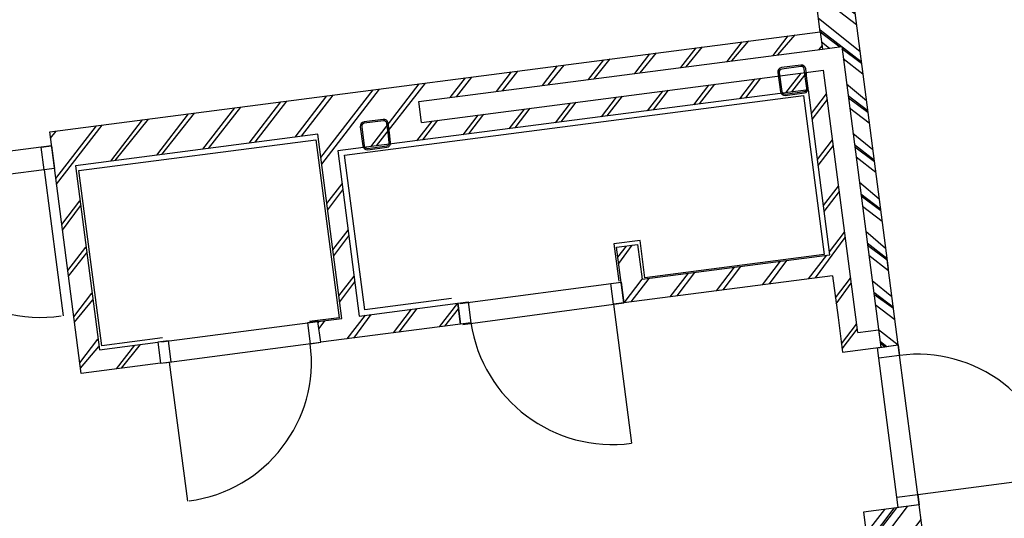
# Model space of a CAD drawing. Extents: x 117893332 to 118394757, y 454959407 to 455669244.
# Tile 52 of 256: x 118274447 to 118280060, y 455179527 to 455182372. Entities that reach past the tile are written whole.
import ezdxf

# ---------------------------------------------------------------- set-up
doc = ezdxf.new("R2010")
doc.units = 0
doc.header["$LTSCALE"] = 200
doc.layers.get('0').update_dxf_attribs({"linetype": 'CONTINUOUS'})
doc.layers.add('ZU_N_-_DX1AMA--_maatvoering_LIN__18_^200', color=7, linetype='CONTINUOUS', lineweight=18)
for name, color, linetype in [('ZU_N_A_HV01----_arcering verharding gv asfalt~v_-----', 253, 'CONTINUOUS'), ('ZU_N_A_HV02----_arcering verharding ov betontegels-halfsteensverband~v_-----', 253, 'CONTINUOUS'), ('ZU_N_A_HV02----molgoot ov betonstraatsteen~v_-----', 253, 'CONTINUOUS'), ('ZU_N_D_EB00--F-METSELWERK~-_-----', 7, 'CONTINUOUS')]:
    doc.layers.add(name, color=color, linetype=linetype)
doc.styles.add('TAUW-ISOCP', font='tcb_isocp.shx')
doc.dimstyles.new('tzu18-dot_^200', dxfattribs={"dimscale": 200, "dimtxt": 1.8, "dimasz": 3, "dimexe": 2, "dimexo": 0, "dimgap": 0.5, "dimtad": 1, "dimdec": 0, "dimzin": 0, "dimdsep": 46, "dimtxsty": 'TAUW-ISOCP', "dimblk": 'DOTSMALL', "dimcen": 2, "dimdle": 1.5, "dimclre": 8, "dimadec": 0, "dimazin": 0, "dimtp": 1, "dimtm": 1, "dimtfac": 1, "dimtix": 1, "dimtmove": 1, "dimatfit": 3, "dimldrblk": 'DOTSMALL', "dimfxl": 1, "dimtvp": 0.5, "dimtolj": 1, "dimtzin": 0, "dimlwd": -1, "dimlwe": 5, "dimarcsym": 0})

# ---------------------------------------------------------------- blocks, each defined once
blk = doc.blocks.new('A$C06DD79C7')
at = {"layer": 'ZU_N_D_EB00--F-METSELWERK~-_-----'}
h = blk.add_hatch(dxfattribs=at)
h.set_pattern_fill('T,_O', color=256, scale=60, angle=89.99999999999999)
h.set_pattern_definition([(135, (5294.999999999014, -18230.36631770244), (-132.5825214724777, -132.5825214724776), [])])
h.paths.add_polyline_path([(4939.999999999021, -16417.23519108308), (4939.999999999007, -16080.73263540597), (5999.999999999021, -16080.73263540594), (5999.999999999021, -17474.99999999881), (4939.999999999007, -17474.99999999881), (4939.999999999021, -17337.23519108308), (4819.999999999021, -17337.23519108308), (4819.999999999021, -18140.73263540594), (4939.999999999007, -18140.73263540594), (4939.999999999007, -17574.99999999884), (5889.999999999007, -17574.99999999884), (5889.999999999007, -20279.9999999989), (4939.999999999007, -20279.9999999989), (4939.999999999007, -19199.99999999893), (5139.999999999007, -19199.9999999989), (5139.999999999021, -19079.99999999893), (4819.999999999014, -19079.99999999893), (4819.999999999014, -20279.99999999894), (4579.999999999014, -20279.9999999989), (4379.999999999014, -20279.9999999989), (4379.999999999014, -20499.9999999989), (4479.999999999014, -20499.9999999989), (4479.999999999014, -20379.9999999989), (5989.999999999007, -20379.9999999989), (5989.999999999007, -18069.99999999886), (6109.999999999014, -18069.99999999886), (6109.999999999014, -20389.99999999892), (6209.999999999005, -20389.99999999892), (6209.999999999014, -15960.73263540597), (4819.999999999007, -15960.73263540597), (4819.999999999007, -16417.23519108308)])
h = blk.add_hatch(dxfattribs=at)
h.set_pattern_fill('10300013,O', color=256, scale=100000, angle=360)
h.set_pattern_definition([(135.0000000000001, (3214.99999999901, -20439.9999999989), (-141.4213562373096, -141.4213562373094), []), (135.0000000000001, (3144.28999999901, -20439.9999999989), (-141.4213562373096, -141.4213562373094), [])])
h.paths.add_polyline_path([(3460.000000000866, -20280.00000003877), (3170.00000000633, -20280.00000002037), (2970.000000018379, -20280.00000003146), (2970.000000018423, -20600.00000001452), (3460.000000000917, -20600.0000000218)])
h = blk.add_hatch(dxfattribs=at)
h.set_pattern_fill('10300013,O', color=256, scale=100000, angle=89.99999999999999)
h.set_pattern_definition([(225, (5479.721759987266, -20494.99999999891), (141.4213562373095, -141.4213562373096), []), (225, (5479.721759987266, -20565.70999999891), (141.4213562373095, -141.4213562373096), [])])
h.paths.add_polyline_path([(6209.999999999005, -20389.99999999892), (6109.999999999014, -20389.99999999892), (6109.999999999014, -20499.9999999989), (4379.999999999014, -20499.9999999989), (4379.999999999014, -20599.9999999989), (4869.999999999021, -20599.9999999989), (6579.443519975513, -20599.9999999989), (6579.443519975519, -20389.99999999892)])
for p, q in [((5999.999999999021, -15960.73263540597), (5999.999999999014, -14980.73263540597)), ((6129.999999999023, -15960.73263540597), (6129.999999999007, -14980.73263540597)), ((5999.999999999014, -15900.73263540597), (5159.999999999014, -15900.73263540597)), ((4819.999999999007, -16417.23519108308), (4819.999999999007, -15960.73263540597)), ((4819.999999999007, -15960.73263540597), (6209.999999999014, -15960.73263540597)), ((6209.999999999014, -15960.73263540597), (6209.999999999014, -15960.73263540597)), ((6209.999999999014, -15960.73263540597), (6209.999999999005, -20389.99999999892)), ((5999.999999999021, -16080.73263540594), (4939.999999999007, -16080.73263540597)), ((4939.999999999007, -16080.73263540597), (4939.999999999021, -16417.23519108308)), ((5999.999999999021, -17474.99999999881), (5999.999999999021, -16080.73263540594)), ((4939.999999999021, -16417.23519108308), (4819.999999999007, -16417.23519108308)), ((4819.999999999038, -16437.74775042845), (4819.99999999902, -17337.23519108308)), ((4939.999999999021, -16417.23519108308), (4939.999999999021, -16417.23519108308)), ((4939.999999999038, -16437.74775042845), (4939.999999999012, -17337.23519108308)), ((4819.999999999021, -16467.23519108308), (4019.999999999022, -16467.23519108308)), ((4819.999999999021, -18140.73263540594), (4819.999999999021, -17337.23519108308)), ((4819.999999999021, -17337.23519108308), (4939.999999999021, -17337.23519108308)), ((4939.999999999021, -17337.23519108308), (4939.999999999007, -17474.99999999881)), ((4939.999999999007, -17474.99999999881), (5999.999999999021, -17474.99999999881)), ((5889.999999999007, -17574.99999999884), (4939.999999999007, -17574.99999999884)), ((4939.999999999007, -17574.99999999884), (4939.999999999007, -18140.73263540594)), ((5889.999999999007, -20279.9999999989), (5889.999999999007, -17574.99999999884)), ((5989.999999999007, -18069.99999999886), (6109.999999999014, -18069.99999999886)), ((5989.999999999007, -18069.99999999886), (5989.999999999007, -20379.9999999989)), ((6109.999999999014, -18069.99999999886), (6109.999999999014, -20389.99999999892)), ((4816.58288862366, -18154.40699179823), (4819.999999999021, -19079.99999999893)), ((4939.999999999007, -18140.73263540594), (4819.999999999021, -18140.73263540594)), ((4936.58288862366, -18154.40699179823), (4939.999999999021, -19079.99999999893)), ((4819.999999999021, -19019.99999999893), (4019.999999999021, -19019.99999999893)), ((4819.999999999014, -20279.99999999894), (4819.999999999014, -19079.99999999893)), ((4819.999999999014, -19079.99999999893), (5139.999999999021, -19079.99999999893)), ((5139.999999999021, -19079.99999999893), (5139.999999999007, -19199.9999999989)), ((5139.999999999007, -19199.9999999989), (4939.999999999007, -19199.99999999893)), ((4939.999999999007, -19199.99999999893), (4939.999999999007, -20279.9999999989)), ((3459.999999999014, -20279.99999999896), (3169.999999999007, -20279.9999999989)), ((3459.999999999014, -20599.9999999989), (3459.999999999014, -20279.99999999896)), ((4939.999999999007, -20279.9999999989), (5889.999999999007, -20279.9999999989)), ((4479.999999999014, -20379.9999999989), (5989.999999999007, -20379.9999999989)), ((4479.999999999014, -20379.9999999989), (4479.999999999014, -20499.9999999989)), ((6109.999999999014, -20389.99999999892), (6109.999999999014, -20499.9999999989)), ((6209.999999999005, -20389.99999999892), (6109.999999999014, -20389.99999999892)), ((6209.999999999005, -20389.99999999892), (6109.999999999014, -20389.99999999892)), ((6209.999999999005, -20389.99999999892), (6579.443519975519, -20389.99999999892)), ((3459.999999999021, -20479.9999999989), (4379.999999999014, -20479.9999999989)), ((4479.999999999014, -20499.9999999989), (4379.999999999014, -20499.9999999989)), ((6109.999999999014, -20499.9999999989), (4379.999999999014, -20499.9999999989)), ((2969.999999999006, -20599.9999999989), (3459.999999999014, -20599.9999999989)), ((3459.999999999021, -20599.9999999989), (4379.999999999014, -20599.9999999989)), ((3519.999999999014, -20599.9999999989), (3519.999999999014, -21399.9999999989)), ((6579.443519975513, -20599.9999999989), (4819.999999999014, -20599.9999999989))]:
    blk.add_line(p, q, dxfattribs=at)
for points in [[(5999.999999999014, -15900.73263540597), (6129.999999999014, -15900.73263540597), (6129.999999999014, -15960.73263540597), (5999.999999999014, -15960.73263540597)], [(4819.999999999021, -16477.23519108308), (4939.999999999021, -16477.23519108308), (4939.999999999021, -16417.23519108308), (4819.999999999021, -16417.23519108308)], [(4819.999999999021, -17337.23519108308), (4939.999999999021, -17337.23519108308), (4939.999999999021, -17277.23519108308), (4819.999999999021, -17277.23519108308)], [(4939.999999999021, -18200.73263540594), (4819.999999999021, -18200.73263540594), (4819.999999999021, -18140.73263540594), (4939.999999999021, -18140.73263540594)], [(4939.999999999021, -19079.99999999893), (4819.999999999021, -19079.99999999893), (4819.999999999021, -19019.99999999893), (4939.999999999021, -19019.99999999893)], [(3519.999999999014, -20479.9999999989), (3519.999999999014, -20599.9999999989), (3459.999999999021, -20599.9999999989), (3459.999999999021, -20479.9999999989)], [(4379.999999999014, -20479.9999999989), (4379.999999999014, -20599.9999999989), (4319.999999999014, -20599.9999999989), (4319.999999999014, -20479.9999999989)]]:
    blk.add_lwpolyline(points, close=True, dxfattribs=at)
for points in [[(4961.701797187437, -16447.16152381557), (4961.701797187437, -16097.26366175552), (5969.844340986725, -16097.26366175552), (5969.844340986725, -17459.31319173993), (4945.805427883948, -17459.31319173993), (4945.805427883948, -17290.09702890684)], [(4970.830491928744, -18109.17577104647), (4970.830491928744, -17610.40549260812), (5861.024851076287, -17610.40549260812), (5861.024851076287, -20247.59078284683), (4946.986103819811, -20247.59078284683), (4946.986103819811, -19217.89746224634), (5161.586426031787, -19217.89746224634), (5161.586426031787, -19066.80542695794), (4946.986103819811, -19066.80542695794)], [(4819.999999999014, -20279.99999999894), (4579.999999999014, -20279.9999999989), (4379.999999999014, -20279.9999999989), (4379.999999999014, -20279.9999999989), (4379.999999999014, -20499.9999999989)], [(4379.999999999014, -20499.9999999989), (4379.999999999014, -20599.9999999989), (4869.999999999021, -20599.9999999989)]]:
    blk.add_lwpolyline(points, dxfattribs=at)
at = {"layer": 'ZU_N_D_EB00--F-METSELWERK~-_-----', "flags": 128}
for points in [[(5955.000000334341, -17879.99999999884), (6010.000000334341, -17879.99999999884, 0.414213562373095), (6035.000000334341, -17854.99999999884), (6035.000000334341, -17744.99999999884, 0.414213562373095), (6010.000000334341, -17719.99999999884), (5900.000000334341, -17719.99999999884, 0.414213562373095), (5875.000000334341, -17744.99999999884), (5875.000000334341, -17854.99999999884, 0.414213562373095), (5900.000000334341, -17879.99999999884)], [(5955.000000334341, -17871.99999999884), (6010.000000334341, -17871.99999999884, 0.414213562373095), (6027.000000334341, -17854.99999999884), (6027.000000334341, -17744.99999999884, 0.414213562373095), (6010.000000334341, -17727.99999999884), (5900.000000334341, -17727.99999999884, 0.414213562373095), (5883.000000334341, -17744.99999999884), (5883.000000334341, -17854.99999999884, 0.414213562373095), (5900.000000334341, -17871.99999999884)], [(5955.000000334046, -20279.99999999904), (6010.000000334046, -20279.99999999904, 0.414213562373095), (6035.000000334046, -20254.99999999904), (6035.000000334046, -20144.99999999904, 0.414213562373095), (6010.000000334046, -20119.99999999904), (5900.000000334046, -20119.99999999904, 0.414213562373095), (5875.000000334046, -20144.99999999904), (5875.000000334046, -20254.99999999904, 0.414213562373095), (5900.000000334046, -20279.99999999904)], [(5955.000000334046, -20271.99999999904), (6010.000000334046, -20271.99999999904, 0.414213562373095), (6027.000000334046, -20254.99999999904), (6027.000000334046, -20144.99999999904, 0.414213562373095), (6010.000000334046, -20127.99999999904), (5900.000000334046, -20127.99999999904, 0.414213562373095), (5883.000000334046, -20144.99999999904), (5883.000000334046, -20254.99999999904, 0.414213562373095), (5900.000000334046, -20271.99999999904)]]:
    blk.add_lwpolyline(points, format="xyb", close=True, dxfattribs=at)
at = {"layer": 'ZU_N_D_EB00--F-METSELWERK~-_-----'}
for centre, radius, start, end in [((6001.471880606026, -15881.99304423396), 841.5146751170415, 90.1002152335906, 180.5778334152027), ((4819.999999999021, -16477.23519108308), 800, 180, 270), ((4836.638988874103, -19017.20687489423), 816.6437654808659, 91.16747332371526, 180.1959662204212), ((3519.999999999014, -20599.9999999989), 800, 270, 0)]:
    blk.add_arc(centre, radius, start, end, dxfattribs=at)
blk = doc.blocks.new('_DotSmall')
at = {"color": 0, "linetype": 'ByBlock', "const_width": 0.5}
blk.add_lwpolyline([(-0.0625, 0, 1), (0.0625, 0, 1)], format="xyb", close=True, dxfattribs=at)
blk = doc.blocks.new('*D190')
at = {"layer": 'ZU_N_-_DX1AMA--_maatvoering_LIN__18_^200', "color": 0, "transparency": 16777216}
blk.add_line((118297884.0672815, 455179637.2046039), (118272246.6119197, 455376595.6020989), dxfattribs=at)
at = {"layer": 'ZU_N_-_DX1AMA--_maatvoering_LIN__18_^200', "color": 8, "lineweight": 5, "transparency": 16777216}
for p, q in [((118271839.0997946, 455376240.0266904), (118272681.989082, 455376349.7429389)), ((118286050.7695177, 455178399.4322743), (118298241.9976805, 455179986.3261149))]:
    blk.add_line(p, q, dxfattribs=at)
at = {"layer": 'ZU_N_-_DX1AMA--_maatvoering_LIN__18_^200', "color": 0, "transparency": 16777216, "xscale": 600, "yscale": 600, "zscale": 600}
for p, rotation in [((118272285.3353014, 455376298.1117634), 97.41631319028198), ((118297845.3438999, 455179934.6949394), 277.416313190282)]:
    blk.add_blockref('_DotSmall', p, dxfattribs=dict(at, rotation=rotation))
at = {"layer": 'ZU_N_-_DX1AMA--_maatvoering_LIN__18_^200', "color": 0, "transparency": 16777216, "insert": (118294679.3113192, 455202087.3925235), "char_height": 360, "attachment_point": 5, "rotation": 97.41631319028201, "style": 'TAUW-ISOCP'}
blk.add_mtext('\\A1;198020', dxfattribs=at)

msp = doc.modelspace()

# ---------------------------------------------------------------- hatches: boundary and pattern name
at = {"layer": 'ZU_N_A_HV01----_arcering verharding gv asfalt~v_-----'}
h = msp.add_hatch(dxfattribs=at)
h.set_pattern_fill('ASFALT', color=256, scale=3000)
h.set_pattern_definition([(157.416313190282, (118248804.6750337, 455213277.5848131), (-144.0121693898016, -346.2448484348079), []), (217.416313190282, (118248804.6750337, 455213277.5848131), (227.8507499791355, -297.8406213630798), [])])
h.paths.add_polyline_path([(118253562.4644317, 455173882.7550641, -0.413670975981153), (118245855.7562277, 455163886.7559816), (118232779.448046, 455162183.4266028, -0.2396013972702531), (118226539.3488066, 455164396.4313046), (118222931.5859316, 455163926.7441258), (118222383.7487684, 455168135.4742161), (118218106.8741981, 455167574.5760993), (118214434.7360406, 455164219.5352659), (118215506.4412013, 455155986.2169401), (118286398.3345948, 455165213.991818), (118285827.6629735, 455169598.1464381), (118269443.6465182, 455167465.4905022, -0.4142135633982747), (118257765.8233637, 455176453.3294046), (118256227.8597453, 455188268.6539, -0.4142135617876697), (118265215.698611, 455199946.4769887), (118292266.1138908, 455203467.5444995), (118291600.0729585, 455208584.3784367), (118288512.0832502, 455208182.4244898, -0.4142135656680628), (118286360.315439, 455209838.5329916), (118282082.5253519, 455242702.4295251), (118277103.5895731, 455242054.3371087, -0.4142135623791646), (118269661.0073064, 455247782.5220213), (118267518.7053234, 455264240.6439259), (118262945.7468947, 455263645.3963049), (118267639.6027709, 455227475.8892438), (118267223.0791646, 455227421.9624292), (118267223.0953798, 455227421.8374796), (118252708.3945412, 455225558.9908816), (118252749.7655286, 455225241.1604559), (118251437.4330616, 455225070.8540304), (118250715.0444016, 455230620.5667782), (118243327.2569473, 455287376.853917), (118243629.7457429, 455287416.2279319), (118243124.354806, 455290872.4482069), (118240928.7488096, 455307740.0890951, -0.4142135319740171), (118245603.8051835, 455313814.3496923), (118274546.4505115, 455317581.7228291), (118274030.151141, 455321548.2621741), (118245583.3097502, 455317845.426291, -0.4142135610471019), (118239509.0486006, 455322520.4825709), (118233549.7710685, 455368302.3163094, 0.4142135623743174), (118222813.3463366, 455376565.6076621), (118207809.9167748, 455374612.6583502, 0.4142135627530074), (118199546.6254238, 455363876.233606), (118205505.9032047, 455318094.3984217, -0.4142123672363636), (118200830.8688669, 455312020.1400964), (118163460.5556403, 455307155.6086541), (118165370.8677974, 455292480.2047596), (118168069.5899988, 455292831.4889433), (118168020.6380423, 455293207.5597649, -0.4142128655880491), (118177008.4523232, 455304885.379675), (118193278.4294503, 455307003.2308075, -0.1343417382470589), (118196112.2678289, 455306610.6909133), (118204322.7715568, 455303093.5020068), (118205538.0756343, 455305921.5248985, -0.2648123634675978), (118209818.1357149, 455309156.2414026), (118230144.221444, 455311802.0275834, -0.4142136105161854), (118236218.4835087, 455307126.9714311), (118240860.0830218, 455271468.1296604, -0.4142135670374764), (118236185.026669, 455265393.868468), (118214172.9505057, 455262528.6259582), (118214897.7231318, 455256960.5985169, -0.4142135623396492), (118212810.3363711, 455254248.4745319), (118211683.2549989, 455254101.7658931), (118212034.0112402, 455251407.0995864), (118215577.2140856, 455248630.0588531), (118219142.1158661, 455249094.050086), (118218436.6095952, 455254511.7740204, -0.4142294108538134), (118220523.9794215, 455257224.0278775), (118236969.7760967, 455259364.7257031, -0.4142130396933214), (118243044.0360546, 455254689.6790598), (118246252.6892428, 455230039.716037)])
h.paths.add_polyline_path([(118261528.7105488, 455214269.2460867, -0.4142135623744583), (118263616.0973097, 455216981.3700716), (118275257.8857749, 455218496.745074, -0.414213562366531), (118277970.0097599, 455216409.3583131), (118278976.6705481, 455208675.7399464, -0.4142135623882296), (118276889.283787, 455205963.6159614), (118274097.8328038, 455205600.2615634, -0.4142135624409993), (118272506.4212083, 455206825.0918127), (118272485.2704835, 455206987.5811397), (118269242.6258282, 455206565.4962798), (118269263.7765531, 455206403.0069523, -0.4142135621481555), (118268038.9463059, 455204811.595358), (118265247.4953238, 455204448.240958, -0.4142135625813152), (118262535.371337, 455206535.6277188)], flags=16)
h.paths.add_polyline_path([(118241537.8751546, 455300913.520497), (118240100.0229776, 455300726.2209592), (118239912.72344, 455302164.0731364), (118241350.575617, 455302351.3726742)], flags=16)
h.paths.add_polyline_path([(118240440.7304615, 455309039.881115), (118239002.8782845, 455308852.5815772), (118238815.5787469, 455310290.4337544), (118240253.430924, 455310477.7332923)], flags=16)
h.paths.add_polyline_path([(118229627.9109464, 455315768.5622057), (118215546.7017315, 455313935.6554853, -0.4142135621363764), (118209472.4405793, 455318610.7117853), (118204138.0194814, 455359592.1202821, -0.4142394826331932), (118213125.739277, 455371270.8578054), (118217290.6037433, 455371812.9851407, -0.4142135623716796), (118228968.4268994, 455362825.1463385), (118234302.9672465, 455321842.823391, -0.4142135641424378)], flags=16)
h.paths.add_polyline_path([(118229573.6982125, 455316185.0486755), (118215492.4889975, 455314352.1419551, -0.4142135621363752), (118209888.927049, 455318664.9245196), (118204554.5035642, 455359646.3513534, -0.4142400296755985), (118213179.9520113, 455370854.3713357), (118217344.8164798, 455371396.4986713, -0.4142135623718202), (118228551.94043, 455362770.933602), (118233886.4807771, 455321788.6106545, -0.4142135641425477)], flags=0)
h.paths.add_polyline_path([(118232786.1213894, 455366810.1098367), (118231546.5936505, 455366648.6447184), (118231359.294113, 455368086.4968955), (118232598.8218518, 455368247.9620139)], flags=0)
at = {"layer": 'ZU_N_A_HV02----_arcering verharding ov betontegels-halfsteensverband~v_-----'}
h = msp.add_hatch(dxfattribs=at)
h.set_pattern_fill('TEGELS', color=256, scale=1200)
h.set_pattern_definition([(97.41631319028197, (118248804.6750337, 455213277.5848131), (-297.4903354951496, -38.7233816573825), []), (187.416313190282, (118248804.6750337, 455213277.5848131), (38.72338165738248, -297.4903354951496), [300, -300]), (187.416313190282, (118248785.3133429, 455213426.3299809), (38.72338165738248, -297.4903354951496), [-300, 300])])
h.paths.add_polyline_path([(118283896.8520627, 455194970.0311947), (118284023.3484428, 455193998.2294325), (118284152.4263816, 455193006.594981), (118284169.3384059, 455192876.6692509), (118284222.1284686, 455192471.1123771), (118284337.0078342, 455191588.5577151), (118284353.9198585, 455191458.6319851), (118284392.5113479, 455191162.1549008), (118284507.3907135, 455190279.600239), (118284524.3027377, 455190149.674509), (118284562.8942272, 455189853.1974246), (118284677.7735928, 455188970.6427624), (118284694.6856171, 455188840.7170326), (118284733.2771065, 455188544.2399485), (118284848.1564721, 455187661.6852861), (118284865.0684964, 455187531.7595564), (118286053.744421, 455178399.819508), (118284645.6234997, 455178216.5288349), (118284636.2681181, 455178288.4010602), (118283753.7134561, 455178173.5216947), (118283763.0688377, 455178101.6494693), (118283336.6660235, 455178046.1459556), (118283327.3106419, 455178118.0181804), (118282444.7559797, 455178003.1388149), (118282454.1113613, 455177931.2665896), (118282324.1856313, 455177914.3545659), (118282027.7085473, 455177875.7630763), (118282018.3531657, 455177947.6353012), (118281135.7985036, 455177832.7559354), (118281002.3203587, 455177843.1351318), (118279724.1251701, 455177676.7564828), (118279737.032964, 455177577.5930375), (118279756.8656529, 455177580.1745964), (118279760.0980863, 455177555.38445), (118279703.100378, 455177547.9652364), (118279621.2637776, 455177537.3128236), (118279518.8733846, 455177549.1958911), (118278051.2543962, 455177358.1605415), (118278221.6372755, 455176049.2030652), (118276785.7505895, 455175862.2982098), (118276801.2399421, 455175743.3020757), (118276759.5912952, 455175737.8808022), (118276763.1437075, 455175710.5895824), (118275553.3496765, 455175553.1144969), (118275562.7050581, 455175481.2422716), (118275136.3022438, 455175425.738758), (118275126.9468622, 455175497.6109834), (118273917.1528312, 455175340.1358979), (118273926.5082129, 455175268.2636725), (118273123.5431344, 455175163.7442328), (118272993.6174045, 455175146.8322085), (118272736.5468709, 455175113.3701459), (118272726.4254297, 455175174.3527951, 0.393836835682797), (118272718.047672, 455175180.3454584), (118272650.6270896, 455175175.2762239), (118272645.503342, 455175214.6391439), (118271916.0774792, 455175119.6920722), (118271921.2012267, 455175080.3291526), (118271853.9221742, 455175067.8199375, 0.3826987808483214), (118271848.2149258, 455175059.5056624), (118271853.9922087, 455174998.4907797), (118271724.0664788, 455174981.5787559), (118271427.5893947, 455174942.9872666), (118271417.4679535, 455175003.9699159, 0.393836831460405), (118271409.0901958, 455175009.9625791), (118271341.6696135, 455175004.8933446), (118271336.5458659, 455175044.2562646), (118270607.1200031, 455174949.3091929), (118270612.2437505, 455174909.9462734), (118270544.9646969, 455174897.437058, 0.3826986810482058), (118270539.2574495, 455174889.1227849), (118270545.0347325, 455174828.1079004), (118270415.1090026, 455174811.1958767), (118269682.3127598, 455174715.8100941), (118269554.5256003, 455175697.5282013), (118267174.3133911, 455175387.7034613), (118268171.9387254, 455167723.4994923), (118271196.4238029, 455168117.1872061), (118270481.4791548, 455173609.7117258), (118287597.379316, 455175837.6346365), (118285086.8134053, 455195124.9247216)])
at = {"layer": 'ZU_N_A_HV02----molgoot ov betonstraatsteen~v_-----'}
h = msp.add_hatch(dxfattribs=at)
h.set_pattern_fill('BRICK', color=256, scale=33.07086, angle=-1.272221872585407e-14)
h.set_pattern_definition([(97.41631319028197, (118248804.6750337, 455213277.5848131), (-208.2431961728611, -27.10636212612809), []), (187.416313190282, (118248804.6750337, 455213277.5848131), (54.21272425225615, -416.4863923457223), [209.999961, -209.999961]), (187.416313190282, (118248777.5686716, 455213485.8280093), (54.21272425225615, -416.4863923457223), [-209.999961, 209.999961])])
h.paths.add_polyline_path([(118236130.8139392, 455265810.3549383), (118213702.2513011, 455262890.899698), (118213756.4640354, 455262474.4132282), (118214481.2366621, 455256906.3857827, -0.4142135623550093), (118212756.1236366, 455254664.9610016), (118211212.5557949, 455254464.0396285), (118211639.701332, 455251182.5165892), (118215456.7662472, 455248190.8321688), (118219612.8361661, 455248731.8037606), (118218853.0924128, 455254566.0083225, -0.4142295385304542), (118220578.1913303, 455256807.5413003), (118237024.0330728, 455258948.2449923, -0.4142135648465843), (118242627.5950311, 455254635.4624813), (118245836.2027732, 455229985.5033018), (118253115.1089609, 455174065.6917914, -0.4217249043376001), (118245799.5223966, 455164302.9789468), (118232725.1971481, 455162599.9081029, -0.2477245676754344), (118226700.8242866, 455164840.9923619), (118223293.5470863, 455164399.8447171), (118222745.9989425, 455168606.3544288), (118217921.2696704, 455167973.9016491), (118213990.0282083, 455164382.1316596), (118215144.1674659, 455155515.5177361), (118286452.5473291, 455164797.5053483), (118286398.3345948, 455165213.991818), (118215506.4412013, 455155986.2169401), (118214434.7360406, 455164219.5352659), (118218106.8741981, 455167574.5760993), (118222383.7487684, 455168135.4742161), (118222931.5859316, 455163926.7441258), (118226539.3488066, 455164396.4313046, 0.2396013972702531), (118232779.448046, 455162183.4266028), (118245855.7562277, 455163886.7559816, 0.4136709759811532), (118253562.4644317, 455173882.7550641), (118246252.6892428, 455230039.716037), (118243044.0360546, 455254689.6790598, 0.4142130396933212), (118236969.7760967, 455259364.7257031), (118220523.9794215, 455257224.0278775, 0.414229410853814), (118218436.6095952, 455254511.7740204), (118219142.1158661, 455249094.050086), (118215577.2140856, 455248630.0588531), (118212034.0112402, 455251407.0995864), (118211683.2549989, 455254101.7658931), (118212810.3363711, 455254248.4745319, 0.4142135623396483), (118214897.7231318, 455256960.5985169), (118214172.9505057, 455262528.6259582), (118236185.026669, 455265393.868468, 0.4142135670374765), (118240860.0830218, 455271468.1296604), (118236218.4835087, 455307126.9714311, 0.4142136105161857), (118230144.221444, 455311802.0275834), (118209818.1357149, 455309156.2414026, 0.2648123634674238), (118205538.0756343, 455305921.5248985), (118204322.7715568, 455303093.5020068), (118196112.2678289, 455306610.6909133, 0.1343417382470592), (118193278.4294503, 455307003.2308075), (118177008.4523232, 455304885.379675, 0.4142128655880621), (118168020.6380423, 455293207.5597649), (118168069.5899988, 455292831.4889433), (118168486.0764684, 455292885.7016779), (118168437.1245119, 455293261.7724997, -0.4142128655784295), (118177062.6660484, 455304468.8933343), (118193332.6431336, 455306586.7444612, -0.1343417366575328), (118195946.8851516, 455306224.6227999), (118199133.4112065, 455304859.5891468), (118204543.5389405, 455302542.0162089), (118205924.3779531, 455305755.5830221, -0.2648230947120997), (118209872.8562951, 455308739.8174797), (118222172.9640686, 455310340.868138), (118230198.421261, 455311385.5394321, -0.4142143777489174), (118235801.9970393, 455307072.7586945), (118240443.5965525, 455271413.9169239, -0.4142135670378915)])
h = msp.add_hatch(dxfattribs=at)
h.set_pattern_fill('BRICK', color=256, scale=33.07086)
h.set_pattern_definition([(97.41631319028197, (118248804.6750337, 455213277.5848131), (-208.2431961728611, -27.10636212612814), []), (187.416313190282, (118248804.6750337, 455213277.5848131), (54.21272425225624, -416.4863923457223), [209.999961, -209.999961]), (187.416313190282, (118248777.5686716, 455213485.8280093), (54.21272425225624, -416.4863923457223), [-209.999961, 209.999961])])
h.paths.add_polyline_path([(118274235.6642532, 455201120.5775577), (118274276.9691945, 455200803.2545261), (118273979.4788588, 455200764.5311442), (118273938.1739175, 455201081.854176), (118265215.698611, 455199946.4769887, 0.002879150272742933), (118265096.7916708, 455199930.302415), (118265138.007419, 455199613.6646045), (118264840.5170834, 455199574.9412227), (118264800.3051654, 455199883.8671613, 0.4024533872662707), (118256227.8597453, 455188268.6539), (118257765.8233637, 455176453.3294047, 0.414213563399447), (118269443.6465182, 455167465.4905022), (118279042.6679922, 455168714.964963), (118279002.1352845, 455169026.3553495), (118279299.6256202, 455169065.0787311), (118279340.1583277, 455168753.6883451), (118285827.6629735, 455169598.1464382), (118285773.4502392, 455170014.6329079), (118285674.2867969, 455170001.7251143), (118285674.4025296, 455170000.8360046), (118282798.6626198, 455169626.5099819), (118279922.92271, 455169252.1839592), (118277047.1828002, 455168877.8579365), (118274171.4428905, 455168503.5319141), (118271295.7029807, 455168129.2058911), (118271196.5335149, 455168116.3443498), (118271196.5395354, 455168116.2980973), (118270085.6554721, 455167971.6978112), (118269389.4337666, 455167881.976994, -0.03330477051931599), (118268061.3467104, 455167798.3911037), (118267961.3467077, 455167798.3911037), (118267961.3467077, 455167799.2642246, -0.3728751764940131), (118258182.3098599, 455176507.5421212), (118256644.3462178, 455188322.8666134, -0.414213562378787), (118265269.9113453, 455199529.990519), (118292320.3266251, 455203051.0580299), (118292266.1138908, 455203467.5444996), (118288222.5645223, 455202941.2083911), (118288263.8694637, 455202623.8853595), (118287966.3791281, 455202585.1619776), (118287925.0741867, 455202902.4850094)])
at = {"layer": 'ZU_N_D_EB00--F-METSELWERK~-_-----'}
h = msp.add_hatch(dxfattribs=at)
h.set_pattern_fill('10300013,O', color=256, scale=100000, angle=187.4163131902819)
h.set_pattern_definition([(322.4163131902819, (118279209.345054, 455181592.7912646), (121.9839118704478, 158.4926662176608), []), (322.4163131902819, (118279279.4635261, 455181601.9183657), (121.9839118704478, 158.4926662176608), [])])
h.paths.add_polyline_path([(118279010.9606266, 455182303.4071432), (118279023.8684205, 455182204.2436979), (118279132.9482102, 455182218.4422713), (118279356.2530444, 455180502.9146699), (118279455.4164896, 455180515.8224638), (118279392.1682995, 455181001.7233451), (118279171.5168534, 455182696.8664327), (118278963.2736185, 455182669.7600654)])
h = msp.add_hatch(dxfattribs=at)
h.set_pattern_fill('T,_O', color=256, scale=60, angle=187.4163131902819)
h.set_pattern_definition([(232.4163131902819, (118276987.4997783, 455181117.3005555), (148.586874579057, -114.3599173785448), [])])
h.paths.add_polyline_path([(118275235.3591561, 455180531.2350965), (118274901.6716288, 455180487.8000401), (118274764.8490137, 455181538.9325589), (118276147.4525672, 455181718.9017165), (118276284.2751824, 455180667.7691978), (118276147.6628517, 455180649.9868002), (118276163.1522043, 455180530.990666), (118276959.9279519, 455180634.70446), (118276944.4385992, 455180753.7005942), (118276383.4386276, 455180680.6769916), (118276260.8145856, 455181622.7297207), (118278943.1857773, 455181971.8855454), (118279065.8098193, 455181029.8328163), (118277994.8446115, 455180890.4286423), (118277969.0290237, 455181088.7555326), (118277850.0328895, 455181073.26618), (118277891.3378299, 455180755.9431554), (118279081.2991719, 455180910.8366821), (118279112.2778773, 455180672.8444136), (118279138.093465, 455180474.5175233), (118279356.2530444, 455180502.9146699), (118279343.3452505, 455180602.0781151), (118279224.3491163, 455180586.5887624), (118279029.4414286, 455182083.9567844), (118276738.7658453, 455181785.7867456), (118276723.2764927, 455181904.7828798), (118279023.8684205, 455182204.2436979), (118279010.9606266, 455182303.4071432), (118274618.7465123, 455181731.6864411), (118274798.1648473, 455180353.3145533), (118275250.8485088, 455180412.2389623)])
h = msp.add_hatch(dxfattribs=at)
h.set_pattern_fill('10300013,O', color=256, scale=100000, angle=457.416313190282)
h.set_pattern_definition([(232.416313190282, (118279447.1307761, 455179339.9158574), (158.4926662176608, -121.9839118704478), []), (232.416313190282, (118279456.2578771, 455179269.7973853), (158.4926662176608, -121.9839118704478), [])])
h.paths.add_polyline_path([(118279256.8451688, 455179562.2138278), (118279294.2777711, 455179274.6398369), (118279320.0933588, 455179076.3129465), (118279637.4163834, 455179117.617887), (118279574.1681933, 455179603.5187683)])

# ---------------------------------------------------------------- linework, layer by layer
for p, q in [((118279010.9606266, 455182303.4071432), (118278963.2736185, 455182669.7600654)), ((118279171.5168534, 455182696.8664327), (118279398.6221965, 455180952.1416225)), ((118274618.7465123, 455181731.6864411), (118279010.9606266, 455182303.4071432)), ((118279010.9606266, 455182303.4071432), (118279023.8684205, 455182204.2436979)), ((118279010.9606266, 455182303.4071432), (118279023.8684205, 455182204.2436979)), ((118279023.8684205, 455182204.2436979), (118279132.9482102, 455182218.4422713)), ((118279132.9482102, 455182218.4422713), (118279356.2530444, 455180502.9146699)), ((118276723.2764927, 455181904.7828798), (118279023.8684205, 455182204.2436979)), ((118276738.7658453, 455181785.7867456), (118279029.4414286, 455182083.9567844)), ((118279224.3491163, 455180586.5887624), (118279029.4414286, 455182083.9567844)), ((118278943.1857773, 455181971.8855454), (118276260.8145856, 455181622.7297207)), ((118279065.8098193, 455181029.8328163), (118278943.1857773, 455181971.8855454)), ((118276738.7658453, 455181785.7867456), (118276723.2764927, 455181904.7828798)), ((118274798.1648473, 455180353.3145533), (118274618.7465123, 455181731.6864411)), ((118274618.7465123, 455181731.6864411), (118274618.7465123, 455181731.6864411)), ((118276147.4525672, 455181718.9017165), (118274764.8490137, 455181538.9325589)), ((118276284.2751824, 455180667.7691978), (118276147.4525672, 455181718.9017165)), ((118274629.0727474, 455181652.3556849), (118273657.2709848, 455181525.8593048)), ((118276260.8145856, 455181622.7297207), (118276383.4386276, 455180680.6769916)), ((118274764.8490137, 455181538.9325589), (118274901.6716288, 455180487.8000401)), ((118274645.8528794, 455181523.4432063), (118273674.0511168, 455181396.9468261)), ((118274586.3548124, 455181515.6985299), (118274694.780281, 455180682.7255905)), ((118277850.0328895, 455181073.26618), (118277969.0290237, 455181088.7555326)), ((118277969.0290237, 455181088.7555326), (118277994.8446115, 455180890.4286423)), ((118277891.3378299, 455180755.9431554), (118277850.0328895, 455181073.26618)), ((118277994.8446115, 455180890.4286423), (118279065.8098193, 455181029.8328163)), ((118276958.4396358, 455180752.0771266), (118277875.8484773, 455180874.9392897)), ((118279081.2991719, 455180910.8366821), (118277891.3378299, 455180755.9431554)), ((118276383.4386276, 455180680.6769916), (118276944.4385992, 455180753.7005942)), ((118276944.4385992, 455180753.7005942), (118276959.9279519, 455180634.70446)), ((118276973.9289885, 455180633.0809924), (118277891.3378299, 455180755.9431554)), ((118277831.8397629, 455180748.1984791), (118277935.1021139, 455179954.8909178)), ((118275255.7001166, 455180533.8828154), (118276147.6628517, 455180649.9868002)), ((118276147.6628517, 455180649.9868002), (118276284.2751824, 455180667.7691978)), ((118276163.1522043, 455180530.990666), (118276147.6628517, 455180649.9868002)), ((118276959.9279519, 455180634.70446), (118276163.1522043, 455180530.990666)), ((118279224.3491163, 455180586.5887624), (118279343.3452505, 455180602.0781151)), ((118279343.3452505, 455180602.0781151), (118279356.2530444, 455180502.9146699)), ((118274901.6716288, 455180487.8000401), (118275235.3591561, 455180531.2350965)), ((118275235.3591561, 455180531.2350965), (118275235.3591561, 455180531.2350965)), ((118275235.3591561, 455180531.2350965), (118275250.8485088, 455180412.2389623)), ((118275271.1894693, 455180414.8866811), (118276163.1522043, 455180530.990666)), ((118279455.1720591, 455179588.0294156), (118279336.4203554, 455180500.3331111)), ((118279574.1681933, 455179603.5187683), (118279455.4164896, 455180515.8224638)), ((118275250.8485088, 455180412.2389623), (118274798.1648473, 455180353.3145533)), ((118275300.4302314, 455180418.6928592), (118275403.6925825, 455179625.3852978)), ((118279566.423517, 455179663.0168354), (118280359.7310783, 455179766.2791864)), ((118279574.1681933, 455179603.5187683), (118279256.8451688, 455179562.2138278)), ((118279637.4163833, 455179117.617887), (118279574.1681933, 455179603.5187683)), ((118279256.8451688, 455179562.2138278), (118279294.277771, 455179274.6398368))]:
    msp.add_line(p, q, dxfattribs=at)
for points in [[(118276909.166189, 455180780.1998771), (118276414.5683974, 455180715.8196376), (118276299.6639444, 455181598.5670328), (118278914.7877336, 455181938.9694745), (118279032.7699711, 455181032.5771626), (118278011.6905998, 455180899.6664711), (118277983.9904325, 455181112.4715439), (118277834.1623649, 455181092.9688954), (118277861.8625322, 455180880.1638225)], [(118275262.2339154, 455180556.6181755), (118274915.2631409, 455180511.4540807), (118274785.1341792, 455181511.1629593), (118276135.789418, 455181686.9735053), (118276267.9702502, 455180671.5012392), (118276100.1696734, 455180649.6591657)], [(118279356.2530444, 455180502.9146699), (118279455.4164896, 455180515.8224638), (118279392.1682995, 455181001.7233451)], [(118279081.2991719, 455180910.8366821), (118279112.2778773, 455180672.8444136), (118279138.093465, 455180474.5175233), (118279138.093465, 455180474.5175233), (118279356.2530444, 455180502.9146699)]]:
    msp.add_lwpolyline(points, dxfattribs=at)
for points in [[(118274586.3548124, 455181515.6985299), (118274569.5746803, 455181644.6110086), (118274629.0727474, 455181652.3556849), (118274645.8528794, 455181523.4432063)], [(118277875.8484773, 455180874.9392897), (118277891.3378299, 455180755.9431554), (118277831.8397629, 455180748.1984791), (118277816.3504102, 455180867.1946133)], [(118277003.9366663, 455180761.4452705), (118277019.426019, 455180642.4491363), (118276959.9279519, 455180634.70446), (118276944.4385992, 455180753.7005942)], [(118276163.1522043, 455180530.990666), (118276147.6628517, 455180649.9868002), (118276088.1647845, 455180642.2421238), (118276103.6541372, 455180523.2459897)], [(118275310.3465759, 455180419.9836386), (118275294.8572232, 455180538.9797728), (118275235.3591561, 455180531.2350965), (118275250.8485088, 455180412.2389623)], [(118279336.4203554, 455180500.3331111), (118279455.4164896, 455180515.8224638), (118279463.1611659, 455180456.3243967), (118279344.1650317, 455180440.835044)], [(118279447.4273828, 455179647.5274827), (118279566.423517, 455179663.0168354), (118279574.1681933, 455179603.5187683), (118279455.1720591, 455179588.0294156)]]:
    msp.add_lwpolyline(points, close=True, dxfattribs=at)
for centre, radius, start, end in [((118274567.5820008, 455181514.7392296), 841.5146751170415, 187.516526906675, 277.994146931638), ((118277826.9222774, 455180764.3377429), 816.6437654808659, 188.5837849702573, 277.6122803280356), ((118275310.3465759, 455180419.9836386), 800, 277.4163134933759, 7.41631157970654), ((118279566.423517, 455179663.0168354), 800, 7.41631157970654, 97.41631349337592)]:
    msp.add_arc(centre, radius, start, end, dxfattribs=at)

# ---------------------------------------------------------------- block references
at = {"layer": 'ZU_N_D_EB00--F-METSELWERK~-_-----', "rotation": 97.41631319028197}
msp.add_blockref('A$C06DD79C7', (118259593.1081578, 455173513.458025), dxfattribs=at)

# ---------------------------------------------------------------- dimensions: what is measured, and where the dimension line sits
at = {"layer": 'ZU_N_-_DX1AMA--_maatvoering_LIN__18_^200'}
dim = msp.add_linear_dim(base=(118272285.3353014, 455376298.1117634), p1=(118286050.7695177, 455178399.4322743), p2=(118271839.0997946, 455376240.0266904), angle=97.41631349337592, dimstyle='tzu18-dot_^200', dxfattribs=at)
dim.commit()
dim.dimension.update_dxf_attribs({"geometry": '*D190', "text_midpoint": (118294957.0903791, 455202123.5501505), "dimtype": 160})

doc.saveas('drawing.dxf')
